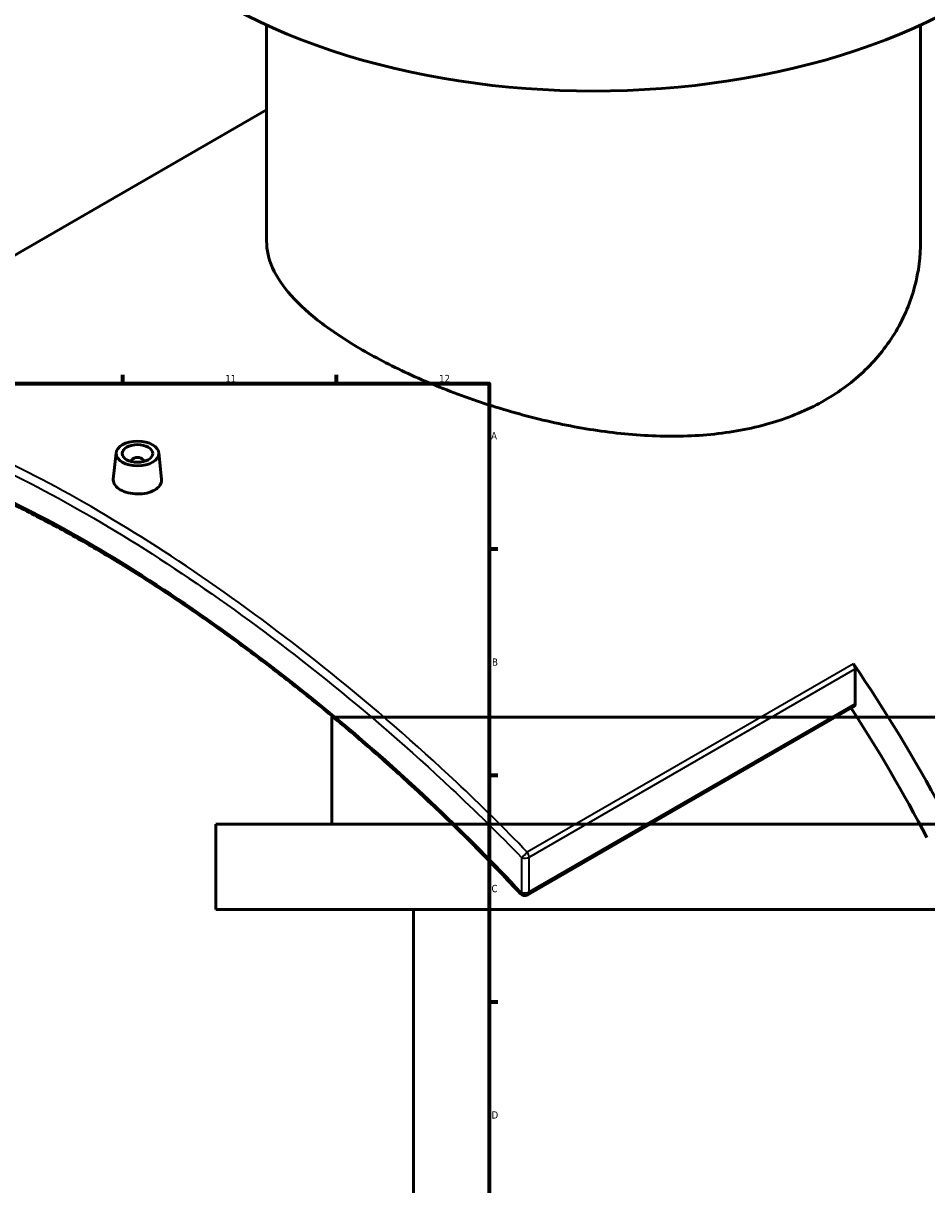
# Model space of a CAD drawing. Header units: millimetres. Extents: x -604 to 1138, y -275 to 898.
# Tile 9 of 11: x 668 to 964, y 311 to 692. Entities that reach past the tile are written whole.
import ezdxf

# ---------------------------------------------------------------- set-up
doc = ezdxf.new("R2010")
doc.units = ezdxf.units.MM
for name, color, linetype, lineweight in [('Border (ANSI)', 7, 'Continuous', 70), ('Visible (ANSI)', 7, 'Continuous', 50), ('Visible Narrow (ANSI)', 7, 'Continuous', 35)]:
    doc.layers.add(name, color=color, linetype=linetype, lineweight=lineweight)
doc.styles.add('Note Text (ANSI)', font='tahoma.ttf')

# ---------------------------------------------------------------- blocks, each defined once
blk = doc.blocks.new('Borders Default Border')
at = {"layer": 'Border (ANSI)'}
for p, q in [((700.83, 574), (700.83, 576.8)), ((770.92, 574), (770.92, 576.8)), ((821, 519.75), (823.8, 519.75)), ((821, 445.5), (823.8, 445.5)), ((821, 371.25), (823.8, 371.25))]:
    blk.add_line(p, q, dxfattribs=at)
at = {"layer": 'Border (ANSI)', "flags": 128}
blk.add_lwpolyline([(20, 20), (20, 574), (821, 574), (821, 20), (20, 20)], dxfattribs=at)
at = {"layer": 'Border (ANSI)', "color": 5, "true_color": 0x0000ff, "char_height": 2.4, "attachment_point": 7, "style": 'Note Text (ANSI)'}
for s, insert in [('11', (734.43, 574.4)), ('12', (804.52, 574.4)), ('A', (821.58, 555.68)), ('B', (821.87, 481.43)), ('C', (821.71, 407.13)), ('D', (821.72, 332.93))]:
    blk.add_mtext(s, dxfattribs=dict(at, insert=insert))

msp = doc.modelspace()

# ---------------------------------------------------------------- linework, layer by layer
at = {"layer": 'Visible (ANSI)'}
for p, q in [((747.99, 620.64), (747.99, 691.51)), ((962.39, 620.64), (962.39, 691.51)), ((579.6, 566.55), (747.99, 663.77)), ((698.66, 551.29), (697.72, 542.62)), ((703.64, 548.59), (703.64, 548.39)), ((707.64, 548.59), (707.64, 548.39)), ((712.63, 551.29), (713.56, 542.63)), ((940.93, 468.98), (940.93, 480.42)), ((940.52, 468.06), (833.6, 406.33)), ((1037.38, 464.52), (769.38, 464.52)), ((769.38, 429.52), (769.38, 464.52)), ((1075.38, 429.52), (731.38, 429.52)), ((731.38, 401.52), (731.38, 429.52)), ((1075.38, 401.52), (731.38, 401.52)), ((796.18, 229.52), (796.18, 401.52))]:
    msp.add_line(p, q, dxfattribs=at)
msp.add_arc((832.6, 408.07), 2, 222.7827, 300, dxfattribs=at)
for centre, major_axis, start_param, end_param in [((855.19, 769.17), (-172, 0), 0, 3.141593), ((705.64, 548.59), (-2, 0), 2.963882, 6.460896), ((939.52, 481.24), (1, -1.73), 0.785398, 1.703274), ((813.65, 363.88), (-147.5, 255.48), 4.656108, 4.844867), ((939.52, 469.8), (1, -1.73), 0, 0.785398), ((813.65, 363.88), (140, -242.49), 1.490787, 1.666643)]:
    msp.add_ellipse(centre, major_axis=major_axis, ratio=0.57735, start_param=start_param, end_param=end_param, dxfattribs=at)
for major_axis in [(-7, 0), (5, 0)]:
    msp.add_ellipse((705.64, 551.04), major_axis=major_axis, ratio=0.57735, dxfattribs=at)
for points, knots in [([(931, 568.5), (926.19, 565.72), (920.77, 563.34), (909, 559.64), (902.65, 558.32), (889.44, 556.77), (882.58, 556.54), (868.8, 557.02), (861.88, 557.72), (848.52, 559.77), (841.6, 561.2), (827.82, 564.72), (820.95, 566.82), (807.74, 571.48), (801.39, 574.04), (789.62, 579.4), (784.2, 582.19), (774.59, 587.74), (770.1, 590.67), (762.21, 596.67), (758.81, 599.73), (753.36, 605.84), (751.31, 608.89), (748.63, 614.87), (747.99, 617.81), (747.99, 620.64)], [0, 0, 0, 0, 2.040102, 2.040102, 4.080205, 4.080205, 6.120307, 6.120307, 8.160409, 8.160409, 10.199146, 10.199146, 12.237883, 12.237883, 14.27662, 14.27662, 16.315357, 16.315357, 18.354094, 18.354094, 20.392831, 20.392831, 22.431567, 22.431567, 24.470304, 24.470304, 24.470304, 24.470304]), ([(962.39, 620.64), (962.39, 615.76), (961.76, 610.69), (959.08, 600.71), (957.03, 595.79), (951.59, 586.57), (948.19, 582.27), (940.3, 574.62), (935.81, 571.27), (931, 568.5)], [57.101018, 57.101018, 57.101018, 57.101018, 59.14112, 59.14112, 61.181222, 61.181222, 63.221325, 63.221325, 65.261427, 65.261427, 65.261427, 65.261427]), ([(831.13, 406.71), (826.7, 411.49), (822.18, 416.21), (813.01, 425.5), (808.35, 430.07), (798.93, 439.04), (794.16, 443.44), (784.54, 452.06), (779.7, 456.28), (769.95, 464.53), (765.06, 468.55), (755.25, 476.39), (750.34, 480.2), (740.53, 487.59), (735.63, 491.17), (725.88, 498.08), (721.03, 501.41), (711.41, 507.8), (706.64, 510.87), (697.2, 516.71), (692.54, 519.49), (683.35, 524.75), (678.82, 527.23), (669.93, 531.87), (665.56, 534.04), (657.01, 538.05), (652.82, 539.89), (644.66, 543.23), (640.68, 544.73), (632.93, 547.39), (629.17, 548.55), (621.87, 550.52), (618.34, 551.32), (611.51, 552.58), (608.22, 553.04), (602.67, 553.52), (600.36, 553.62), (596.44, 553.63), (594.8, 553.58), (590.79, 553.31), (588.48, 553.02), (584.02, 552.2), (581.87, 551.66), (579.81, 550.99)], [5.541885, 5.541885, 5.541885, 5.541885, 7.506683, 7.506683, 9.471481, 9.471481, 11.436279, 11.436279, 13.401077, 13.401077, 15.365876, 15.365876, 17.330674, 17.330674, 19.295472, 19.295472, 21.26027, 21.26027, 23.225068, 23.225068, 25.189867, 25.189867, 27.154665, 27.154665, 29.119463, 29.119463, 31.084261, 31.084261, 33.04906, 33.04906, 35.013858, 35.013858, 36.978656, 36.978656, 38.943454, 38.943454, 40.417053, 40.417053, 41.522252, 41.522252, 43.18005, 43.18005, 44.837849, 44.837849, 44.837849, 44.837849]), ([(711.25, 539.06), (710.55, 538.65), (709.66, 538.3), (707.7, 537.85), (706.64, 537.75), (704.65, 537.77), (703.59, 537.9), (701.63, 538.38), (700.74, 538.74), (699.33, 539.55), (698.72, 540.06), (697.91, 541.18), (697.71, 541.78), (697.71, 542.43), (697.71, 542.53), (697.73, 542.62)], [0, 0, 0, 0, 0.298845, 0.298845, 0.597691, 0.597691, 0.896456, 0.896456, 1.195221, 1.195221, 1.493986, 1.493986, 1.792752, 1.792752, 1.841183, 1.841183, 1.841183, 1.841183]), ([(713.56, 542.63), (713.57, 542.53), (713.57, 542.44), (713.57, 541.75), (713.38, 541.13), (712.57, 539.98), (711.96, 539.46), (711.25, 539.06)], [4.1344068, 4.1344068, 4.1344068, 4.1344068, 4.1831939, 4.1831939, 4.4820393, 4.4820393, 4.7808848, 4.7808848, 4.7808848, 4.7808848])]:
    msp.add_open_spline(points, degree=3, knots=knots, dxfattribs=at)
at = {"layer": 'Visible Narrow (ANSI)'}
for p, q in [((940.38, 482.04), (833.45, 420.31)), ((834.01, 418.69), (940.93, 480.42)), ((940.93, 468.98), (834.01, 407.25)), ((831.59, 418.51), (831.59, 407.07)), ((834.01, 407.25), (834.01, 418.69))]:
    msp.add_line(p, q, dxfattribs=at)
for centre, major_axis, ratio, start_param, end_param in [((832.6, 419.5), (-1.44, -1.39), 0.012617, 0.782956, 2.198452), ((832.6, 419.5), (-1, 1.73), 0.57735, 3.926991, 4.844867), ((832.6, 419.5), (2, 0), 0.57735, 4.184434, 5.497787), ((832.6, 408.07), (-1.47, -1.36), 0.033827, 0, 0.783447), ((832.6, 408.07), (-2, 0), 0.57735, 1.042841, 2.356194), ((832.6, 408.07), (1, -1.73), 0.57735, 0, 0.785398)]:
    msp.add_ellipse(centre, major_axis=major_axis, ratio=ratio, start_param=start_param, end_param=end_param, dxfattribs=at)
for points, knots in [([(833.45, 420.31), (825.92, 428.12), (818.19, 435.76), (796.83, 455.86), (782.94, 467.91), (755.65, 489.9), (742.27, 499.9), (715.91, 518.15), (702.94, 526.39), (690.44, 533.61), (677.94, 540.82), (665.92, 547.01), (643.21, 557.08), (632.54, 560.98), (610.44, 566.94), (599.44, 568.37), (586.17, 567.68), (582.8, 567.24), (579.6, 566.55)], [-40.907003, -40.907003, -40.907003, -40.907003, -37.670786, -37.670786, -32.136028, -32.136028, -26.869401, -26.869401, -21.602769, -21.602769, -21.602769, -16.336138, -16.336138, -11.069511, -11.069511, -4.559343, -4.559343, -2.198148, -2.198148, -2.198148, -2.198148]), ([(579.14, 564.26), (582.2, 564.89), (585.41, 565.28), (598.45, 565.91), (609.39, 564.45), (631.38, 558.46), (642, 554.57), (664.6, 544.51), (676.58, 538.34), (689.02, 531.16), (701.47, 523.97), (714.4, 515.76), (740.67, 497.61), (754.01, 487.66), (781.21, 465.81), (795.06, 453.83), (816.36, 433.86), (824.08, 426.27), (831.59, 418.51)], [2.29857, 2.29857, 2.29857, 2.29857, 4.559343, 4.559343, 11.069511, 11.069511, 16.336138, 16.336138, 21.602769, 21.602769, 21.602769, 26.869401, 26.869401, 32.136028, 32.136028, 37.670786, 37.670786, 40.907003, 40.907003, 40.907003, 40.907003]), ([(831.59, 407.07), (822.74, 416.61), (813.55, 425.89), (791.26, 447.08), (777.96, 458.72), (751.79, 479.96), (738.93, 489.63), (713.56, 507.26), (701.07, 515.22), (689.02, 522.18), (676.98, 529.13), (665.37, 535.08), (643.45, 544.76), (633.12, 548.48), (611.53, 554.19), (600.7, 555.49), (586.89, 554.55), (582.89, 553.88), (579.14, 552.82)], [5.541885, 5.541885, 5.541885, 5.541885, 9.442737, 9.442737, 14.783869, 14.783869, 19.880558, 19.880558, 24.977252, 24.977252, 24.977252, 30.073946, 30.073946, 35.170635, 35.170635, 41.57482, 41.57482, 44.412587, 44.412587, 44.412587, 44.412587])]:
    msp.add_open_spline(points, degree=3, knots=knots, dxfattribs=at)

# ---------------------------------------------------------------- block references
msp.add_blockref('Borders Default Border', (0, 0))

doc.saveas('drawing.dxf')
